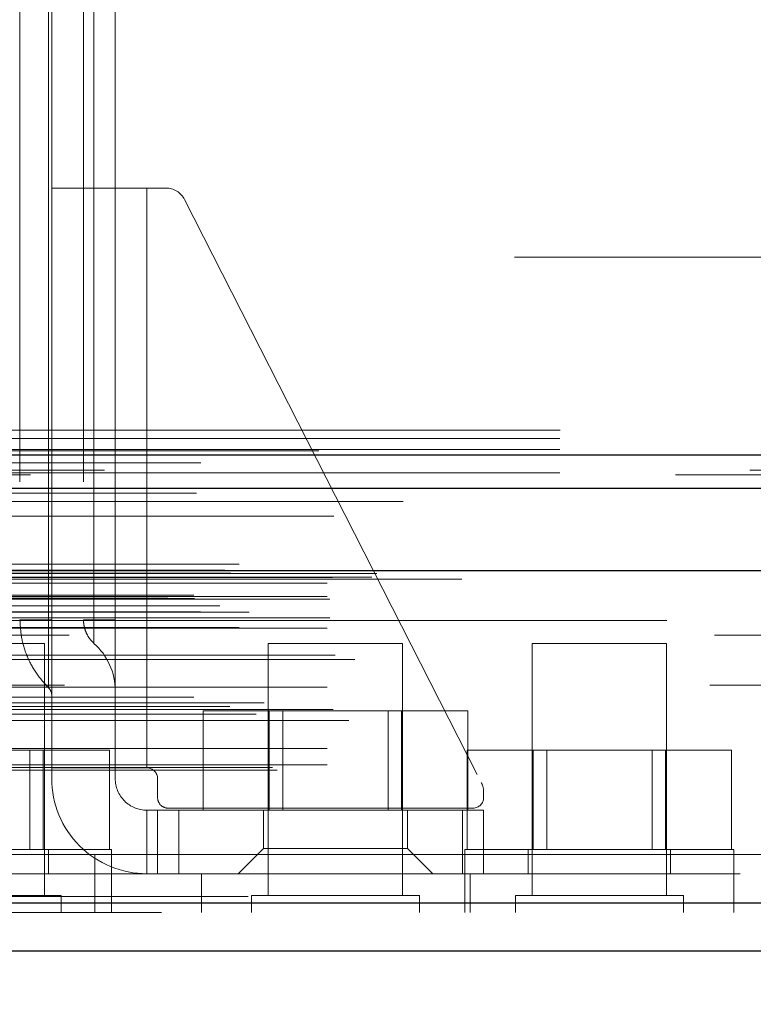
# Model space of a CAD drawing. Header units: inches. Extents: x 0.2 to 10.8, y 0.2 to 8.2.
# Tile 76 of 123: x 2.967 to 3.08, y 6.985 to 7.138. Entities that reach past the tile are written whole.
import ezdxf

# ---------------------------------------------------------------- set-up
doc = ezdxf.new("R2010")
doc.units = ezdxf.units.IN
doc.header["$MEASUREMENT"] = 0
doc.linetypes.add('HIDDEN', pattern=[0.07500000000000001, 0.05, -0.025])
doc.layers.add('DIMENSIONS', color=140, linetype='Continuous')
doc.styles.add('SLDTEXTSTYLE0', font='TXT', dxfattribs={"width": 0.7})
doc.dimstyles.new('SLDDIMSTYLE1', dxfattribs={"dimtxt": 0.0849609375, "dimasz": 0.13, "dimexe": 0, "dimexo": 0.0625, "dimgap": 0.021240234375, "dimtad": 0, "dimtih": 1, "dimtoh": 1, "dimlfac": 12, "dimrnd": 1e-09, "dimzin": 12, "dimdsep": 46, "dimtxsty": 'SLDTEXTSTYLE0', "dimsah": 1, "dimcen": 0.09, "dimadec": 0, "dimazin": 3, "dimtfac": 1, "dimtmove": 0, "dimatfit": 0, "dimfxl": 0, "dimfrac": 2, "dimtolj": 1, "dimtzin": 12, "dimarcsym": 0})

# ---------------------------------------------------------------- blocks, each defined once
blk = doc.blocks.new('_D_3')
at = {"layer": 'DIMENSIONS'}
for p, q in [((2.846755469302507, 7.04298873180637), (2.846755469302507, 6.662832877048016)), ((2.981364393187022, 6.969915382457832), (2.981364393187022, 6.662832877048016)), ((2.846755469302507, 6.787832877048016), (2.596755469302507, 6.787832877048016)), ((2.981364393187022, 6.787832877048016), (3.2131393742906, 6.787832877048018)), ((3.328272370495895, 6.787832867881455), (3.299742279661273, 6.787832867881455)), ((3.299742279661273, 6.787832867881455), (3.299742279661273, 6.652802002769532)), ((3.580741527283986, 6.787832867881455), (3.609271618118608, 6.787832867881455)), ((3.609271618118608, 6.787832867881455), (3.609271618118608, 6.652802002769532)), ((3.299742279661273, 6.652802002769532), (3.328272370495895, 6.652802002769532)), ((3.609271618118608, 6.652802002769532), (3.580741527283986, 6.652802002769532))]:
    blk.add_line(p, q, dxfattribs=at)
for points in [[(2.846755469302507, 6.787832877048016), (2.716755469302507, 6.807832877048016), (2.716755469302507, 6.767832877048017)], [(2.981364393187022, 6.787832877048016), (3.111364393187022, 6.767832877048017), (3.111364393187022, 6.807832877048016)]]:
    blk.add_solid(points, dxfattribs=at)
at = {"layer": 'DIMENSIONS', "char_height": 0.08333333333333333, "attachment_point": 1, "style": 'SLDTEXTSTYLE0'}
for s, insert in [('1.62', (3.328272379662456, 6.914275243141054)), ('41.0', (3.328272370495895, 6.760224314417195))]:
    blk.add_mtext(s, dxfattribs=dict(at, insert=insert))

msp = doc.modelspace()

# ---------------------------------------------------------------- linework, layer by layer
at = {"color": 7, "linetype": 'HIDDEN', "lineweight": 18}
for p, q in [((2.966605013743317, 7.165912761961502), (2.966605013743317, 7.044521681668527)), ((2.971030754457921, 7.044521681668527), (2.971030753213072, 7.165912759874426)), ((2.971030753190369, 7.165912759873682), (2.97103075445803, 7.044521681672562)), ((2.971030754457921, 7.044521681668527), (2.971030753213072, 7.165912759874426)), ((2.971030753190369, 7.165912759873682), (2.97103075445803, 7.044521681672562)), ((2.971030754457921, 7.044521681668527), (2.971030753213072, 7.165912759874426)), ((2.971030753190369, 7.165912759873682), (2.97103075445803, 7.044521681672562)), ((2.971030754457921, 7.044521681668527), (2.971030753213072, 7.165912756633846)), ((2.971030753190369, 7.165912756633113), (2.97103075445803, 7.044521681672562)), ((2.971030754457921, 7.044521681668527), (2.971030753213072, 7.165912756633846)), ((2.971030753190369, 7.165912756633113), (2.97103075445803, 7.044521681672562)), ((2.971030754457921, 7.044521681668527), (2.971030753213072, 7.165912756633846)), ((2.971030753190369, 7.165912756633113), (2.97103075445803, 7.044521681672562)), ((2.971521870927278, 7.165912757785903), (2.971521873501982, 7.044521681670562)), ((2.971521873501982, 7.111450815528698), (2.971521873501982, 7.165912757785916)), ((2.9764431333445, 7.165912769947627), (2.9764431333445, 7.044521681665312)), ((2.978077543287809, 7.165912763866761), (2.97807754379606, 7.044521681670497)), ((2.978077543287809, 7.165912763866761), (2.97807754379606, 7.044521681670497)), ((2.978077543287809, 7.165912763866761), (2.97807754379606, 7.044521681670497)), ((2.978077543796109, 7.044521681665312), (2.978077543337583, 7.165912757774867)), ((2.978077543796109, 7.044521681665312), (2.978077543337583, 7.165912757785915)), ((2.978077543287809, 7.165912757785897), (2.97807754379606, 7.044521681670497)), ((2.978077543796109, 7.044521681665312), (2.978077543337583, 7.165912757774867)), ((2.978077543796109, 7.044521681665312), (2.978077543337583, 7.165912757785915)), ((2.978077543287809, 7.165912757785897), (2.97807754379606, 7.044521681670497)), ((2.978077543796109, 7.044521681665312), (2.978077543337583, 7.165912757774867)), ((2.978077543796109, 7.044521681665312), (2.978077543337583, 7.165912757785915)), ((2.978077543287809, 7.165912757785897), (2.97807754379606, 7.044521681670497)), ((2.981364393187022, 7.165912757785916), (2.981364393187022, 7.111450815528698)), ((2.971521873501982, 7.111450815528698), (2.971521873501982, 7.021555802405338)), ((2.971521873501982, 7.111450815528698), (2.986285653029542, 7.111450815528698)), ((2.981364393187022, 7.111450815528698), (2.981364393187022, 7.021555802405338)), ((2.986285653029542, 7.111450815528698), (2.986285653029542, 7.021555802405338)), ((2.986285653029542, 7.111450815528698), (2.989195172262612, 7.111450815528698)), ((2.986285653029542, 7.111450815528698), (2.986285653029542, 7.021555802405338)), ((2.986285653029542, 7.021555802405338), (2.986285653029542, 7.111450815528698)), ((2.986285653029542, 7.021555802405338), (2.986285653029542, 7.111450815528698)), ((2.986285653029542, 7.111450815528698), (2.986285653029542, 7.021555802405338)), ((2.986285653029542, 7.111450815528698), (2.986285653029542, 7.021555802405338)), ((2.986285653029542, 7.021555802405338), (2.986285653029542, 7.111450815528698)), ((2.986285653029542, 7.021555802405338), (2.986285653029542, 7.111450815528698)), ((2.986285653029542, 7.111450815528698), (2.986285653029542, 7.021555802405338)), ((2.986285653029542, 7.111450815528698), (2.986285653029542, 7.021555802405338)), ((2.986285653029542, 7.021555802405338), (2.986285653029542, 7.111450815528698)), ((2.986285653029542, 7.021555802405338), (2.986285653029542, 7.111450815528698)), ((2.992119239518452, 7.109657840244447), (3.03809423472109, 7.019304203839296)), ((4.743255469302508, 7.100746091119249), (2.950255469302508, 7.100746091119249)), ((2.950255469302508, 7.073912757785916), (4.743255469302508, 7.073912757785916)), ((2.950255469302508, 7.073912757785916), (4.743255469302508, 7.073912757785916)), ((2.950331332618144, 7.073912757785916), (4.743179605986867, 7.073912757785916)), ((2.950331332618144, 7.073912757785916), (4.743179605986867, 7.073912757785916)), ((2.950331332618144, 7.073912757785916), (4.743179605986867, 7.073912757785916)), ((2.950331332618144, 7.073912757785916), (4.743179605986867, 7.073912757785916)), ((2.950255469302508, 7.072644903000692), (4.743255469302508, 7.072644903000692)), ((2.950255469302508, 7.070912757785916), (4.743255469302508, 7.070912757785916)), ((4.779723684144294, 7.067722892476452), (2.913745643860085, 7.067722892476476)), ((4.76820105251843, 7.06699912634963), (2.925265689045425, 7.066999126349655)), ((2.950255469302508, 7.067294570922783), (4.743255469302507, 7.067294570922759)), ((2.925975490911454, 7.062872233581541), (4.767494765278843, 7.062872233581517)), ((4.800580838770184, 7.05315160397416), (2.892889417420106, 7.05315160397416)), ((2.898332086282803, 7.052185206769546), (4.795138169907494, 7.052185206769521)), ((4.794928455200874, 7.052212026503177), (2.898541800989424, 7.052212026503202)), ((2.899295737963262, 7.051733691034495), (4.794174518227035, 7.051733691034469)), ((2.899295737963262, 7.051733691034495), (4.794174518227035, 7.051733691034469)), ((2.914198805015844, 7.050219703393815), (4.779271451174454, 7.050219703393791)), ((2.914198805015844, 7.050219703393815), (4.779271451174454, 7.050219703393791)), ((2.915032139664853, 7.051062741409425), (4.778438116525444, 7.051062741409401)), ((2.915032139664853, 7.051062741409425), (4.778438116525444, 7.0510627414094)), ((2.921111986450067, 7.051133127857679), (4.772358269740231, 7.051133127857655)), ((2.921111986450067, 7.051133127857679), (4.772358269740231, 7.051133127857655)), ((2.921885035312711, 7.051680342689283), (4.771585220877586, 7.051680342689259)), ((2.921885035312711, 7.051680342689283), (4.771585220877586, 7.051680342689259)), ((2.93505462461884, 7.05081826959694), (4.758471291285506, 7.05081826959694)), ((2.88951370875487, 7.047884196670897), (4.803956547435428, 7.047884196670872)), ((2.88951370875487, 7.047884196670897), (4.803956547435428, 7.047884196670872)), ((2.893559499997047, 7.048309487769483), (4.799910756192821, 7.048309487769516)), ((2.893649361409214, 7.047799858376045), (4.799820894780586, 7.04779985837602)), ((2.914198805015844, 7.048146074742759), (4.779271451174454, 7.048146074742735)), ((2.914198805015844, 7.048146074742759), (4.779271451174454, 7.048146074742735)), ((2.914615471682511, 7.047729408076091), (4.778854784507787, 7.047729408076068)), ((2.894582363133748, 7.045746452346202), (4.798887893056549, 7.045746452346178)), ((4.797569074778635, 7.046695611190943), (2.895888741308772, 7.046695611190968)), ((2.902129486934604, 7.045715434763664), (4.791340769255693, 7.04571543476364)), ((2.914198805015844, 7.044396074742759), (4.779271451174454, 7.044396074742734)), ((2.914615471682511, 7.044812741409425), (4.778854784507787, 7.044812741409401)), ((2.966750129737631, 7.04452168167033), (2.966605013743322, 7.044521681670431)), ((2.96675012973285, 7.044521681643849), (2.966893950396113, 7.044521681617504)), ((2.96675012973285, 7.044521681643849), (2.966893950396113, 7.044521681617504)), ((2.96675012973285, 7.044521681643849), (2.966893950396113, 7.044521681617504)), ((2.96675012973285, 7.044521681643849), (2.966893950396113, 7.044521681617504)), ((2.96675012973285, 7.044521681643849), (2.966893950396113, 7.044521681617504)), ((2.96682845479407, 7.044396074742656), (4.779271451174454, 7.044396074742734)), ((2.971521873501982, 7.044521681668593), (2.971030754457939, 7.044521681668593)), ((2.971521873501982, 7.044521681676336), (2.971030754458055, 7.044521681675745)), ((2.971521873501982, 7.044521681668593), (2.971030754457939, 7.044521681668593)), ((2.971521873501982, 7.044521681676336), (2.971030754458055, 7.044521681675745)), ((2.971521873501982, 7.044521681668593), (2.971030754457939, 7.044521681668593)), ((2.971521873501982, 7.044521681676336), (2.971030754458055, 7.044521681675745)), ((2.971521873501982, 7.044521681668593), (2.971030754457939, 7.044521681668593)), ((2.971521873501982, 7.044521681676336), (2.971030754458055, 7.044521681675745)), ((2.971521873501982, 7.044521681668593), (2.971030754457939, 7.044521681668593)), ((2.971521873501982, 7.044521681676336), (2.971030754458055, 7.044521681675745)), ((2.971521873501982, 7.044521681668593), (2.971030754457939, 7.044521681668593)), ((2.971521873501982, 7.044521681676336), (2.971030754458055, 7.044521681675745)), ((2.981364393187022, 7.044521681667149), (2.978077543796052, 7.044521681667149)), ((2.981364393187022, 7.044521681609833), (2.978077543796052, 7.044521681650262)), ((2.981364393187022, 7.044521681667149), (2.978077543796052, 7.044521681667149)), ((2.981364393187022, 7.044521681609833), (2.978077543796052, 7.044521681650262)), ((2.981364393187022, 7.044521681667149), (2.978077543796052, 7.044521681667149)), ((2.981364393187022, 7.044521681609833), (2.978077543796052, 7.044521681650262)), ((2.981364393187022, 7.044521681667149), (2.978077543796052, 7.044521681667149)), ((2.981364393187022, 7.044521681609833), (2.978077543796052, 7.044521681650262)), ((2.981364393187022, 7.044521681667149), (2.978077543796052, 7.044521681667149)), ((2.981364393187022, 7.044521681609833), (2.978077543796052, 7.044521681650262)), ((2.981364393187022, 7.044521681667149), (2.978077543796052, 7.044521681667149)), ((2.981364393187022, 7.044521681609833), (2.978077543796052, 7.044521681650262)), ((2.900554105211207, 7.043345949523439), (4.792902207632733, 7.043345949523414)), ((2.914198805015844, 7.043222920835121), (4.779271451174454, 7.043222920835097)), ((4.774243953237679, 7.042112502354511), (2.919220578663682, 7.042112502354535)), ((2.970387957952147, 7.040818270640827), (2.949554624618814, 7.040818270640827)), ((2.970387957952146, 7.001755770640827), (2.970387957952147, 7.040818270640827)), ((3.025901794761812, 7.040818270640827), (3.005068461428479, 7.040818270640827)), ((3.005068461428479, 7.040818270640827), (3.005068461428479, 7.001755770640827)), ((3.025901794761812, 7.001755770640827), (3.025901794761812, 7.040818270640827)), ((3.066804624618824, 7.040818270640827), (3.04597129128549, 7.040818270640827)), ((3.04597129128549, 7.040818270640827), (3.04597129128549, 7.001755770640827)), ((3.066804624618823, 7.001755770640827), (3.066804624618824, 7.040818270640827)), ((2.915461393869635, 7.039051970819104), (4.778031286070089, 7.03905197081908)), ((2.918493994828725, 7.03837692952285), (4.774976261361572, 7.038376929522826)), ((2.918493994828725, 7.03837692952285), (4.774976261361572, 7.038376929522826)), ((2.914198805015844, 7.034052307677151), (4.779271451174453, 7.034052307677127)), ((4.773506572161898, 7.034370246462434), (2.919972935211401, 7.034370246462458)), ((4.793542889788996, 7.032530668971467), (2.899934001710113, 7.032530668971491)), ((2.89914605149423, 7.031071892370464), (4.794324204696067, 7.031071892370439)), ((2.904448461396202, 7.031656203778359), (4.789021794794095, 7.031656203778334)), ((2.914198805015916, 7.030607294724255), (4.779271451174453, 7.030607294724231)), ((2.915117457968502, 7.030600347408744), (4.778342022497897, 7.030600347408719)), ((2.994989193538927, 7.014994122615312), (2.994989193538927, 7.030410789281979)), ((3.005237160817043, 7.030410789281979), (2.994989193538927, 7.030410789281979)), ((3.005237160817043, 7.014994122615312), (3.005237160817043, 7.030410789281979)), ((3.025733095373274, 7.030410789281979), (3.005237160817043, 7.030410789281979)), ((3.007322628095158, 7.030410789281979), (3.007322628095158, 7.014994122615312)), ((3.023647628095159, 7.014994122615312), (3.023647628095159, 7.030410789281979)), ((3.025733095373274, 7.014994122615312), (3.025733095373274, 7.030410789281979)), ((3.03598106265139, 7.030410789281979), (3.025733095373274, 7.030410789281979)), ((3.03598106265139, 7.014994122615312), (3.03598106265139, 7.030410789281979)), ((2.903183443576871, 7.029903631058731), (4.790276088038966, 7.029903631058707)), ((2.91756477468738, 7.028880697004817), (4.775905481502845, 7.028880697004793)), ((2.914198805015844, 7.02457245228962), (4.779271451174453, 7.024572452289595)), ((2.970219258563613, 7.024318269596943), (2.949723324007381, 7.024318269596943)), ((2.968133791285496, 7.008901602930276), (2.968133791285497, 7.024318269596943)), ((2.970219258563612, 7.008901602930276), (2.970219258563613, 7.024318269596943)), ((2.980467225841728, 7.024318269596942), (2.970219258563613, 7.024318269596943)), ((2.980467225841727, 7.008901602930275), (2.980467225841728, 7.024318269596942)), ((3.03589202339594, 7.008901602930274), (3.035892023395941, 7.02431826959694)), ((3.046139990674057, 7.02431826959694), (3.035892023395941, 7.02431826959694)), ((3.046139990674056, 7.008901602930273), (3.046139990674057, 7.02431826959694)), ((3.066635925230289, 7.02431826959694), (3.046139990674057, 7.02431826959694)), ((3.048225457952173, 7.02431826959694), (3.048225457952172, 7.008901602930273)), ((3.064550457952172, 7.008901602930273), (3.064550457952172, 7.02431826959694)), ((3.066635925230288, 7.008901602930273), (3.066635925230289, 7.02431826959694)), ((3.076883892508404, 7.024318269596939), (3.066635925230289, 7.02431826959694)), ((3.076883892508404, 7.008901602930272), (3.076883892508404, 7.024318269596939)), ((2.905750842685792, 7.021639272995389), (4.787719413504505, 7.021639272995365)), ((2.906481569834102, 7.021206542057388), (4.786988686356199, 7.021206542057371)), ((2.914198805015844, 7.022039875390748), (4.779271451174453, 7.022039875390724)), ((2.914198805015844, 7.022039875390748), (4.779271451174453, 7.022039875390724)), ((2.971521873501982, 7.021555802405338), (2.986285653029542, 7.021555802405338)), ((2.971521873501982, 7.019915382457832), (2.971521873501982, 7.021555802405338)), ((2.981364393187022, 7.021555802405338), (2.981364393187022, 7.019915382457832)), ((2.987926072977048, 7.019915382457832), (2.987926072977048, 7.016962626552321)), ((3.038451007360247, 7.017816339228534), (3.038451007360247, 7.016962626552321)), ((3.03681058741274, 7.015322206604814), (2.989566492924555, 7.015322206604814)), ((2.986285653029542, 7.014994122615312), (2.986285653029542, 7.005151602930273)), ((2.986285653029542, 7.014994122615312), (2.987926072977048, 7.014994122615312)), ((2.986285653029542, 7.005151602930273), (2.986285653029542, 7.014994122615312)), ((2.986285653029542, 7.014994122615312), (2.986285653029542, 7.005151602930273)), ((2.986285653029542, 7.005151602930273), (2.986285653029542, 7.014994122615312)), ((2.986285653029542, 7.014994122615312), (2.986285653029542, 7.005151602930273)), ((2.986285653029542, 7.005151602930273), (2.986285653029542, 7.014994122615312)), ((2.987926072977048, 7.014994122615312), (2.991206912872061, 7.014994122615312)), ((2.987926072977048, 7.005151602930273), (2.987926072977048, 7.014994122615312)), ((2.991206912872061, 7.005151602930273), (2.991206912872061, 7.014994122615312)), ((3.035170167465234, 7.014994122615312), (2.991206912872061, 7.014994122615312)), ((2.991206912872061, 7.005151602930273), (2.991206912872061, 7.014994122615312)), ((2.991206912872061, 7.005151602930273), (2.991206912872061, 7.014994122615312)), ((2.991206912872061, 7.005151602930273), (2.991206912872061, 7.014994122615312)), ((2.991206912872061, 7.005151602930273), (2.991206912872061, 7.014994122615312)), ((2.991206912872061, 7.005151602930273), (2.991206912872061, 7.014994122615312)), ((3.004330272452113, 7.014994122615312), (3.004330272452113, 7.009088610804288)), ((3.026639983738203, 7.009088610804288), (3.026639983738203, 7.014994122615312)), ((3.035170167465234, 7.005151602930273), (3.035170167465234, 7.014994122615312)), ((3.035170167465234, 7.014994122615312), (3.038451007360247, 7.014994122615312)), ((3.035170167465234, 7.005151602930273), (3.035170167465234, 7.014994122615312)), ((3.035170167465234, 7.005151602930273), (3.035170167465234, 7.014994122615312)), ((3.035170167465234, 7.005151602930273), (3.035170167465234, 7.014994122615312)), ((3.035170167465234, 7.005151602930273), (3.035170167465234, 7.014994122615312)), ((3.035170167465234, 7.005151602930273), (3.035170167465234, 7.014994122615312)), ((3.038451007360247, 7.005151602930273), (3.038451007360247, 7.014994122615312)), ((3.004330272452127, 7.009088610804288), (3.000393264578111, 7.005151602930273)), ((3.004330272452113, 7.009088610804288), (3.026639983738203, 7.009088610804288)), ((3.030576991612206, 7.005151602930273), (3.02663998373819, 7.009088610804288)), ((2.93505462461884, 7.008151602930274), (2.978221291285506, 7.008151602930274)), ((2.98080462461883, 7.008901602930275), (2.939137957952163, 7.008901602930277)), ((2.971012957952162, 7.005151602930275), (2.971012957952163, 7.008901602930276)), ((2.978221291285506, 7.008151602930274), (4.71530462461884, 7.008151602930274)), ((2.978221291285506, 7.008151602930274), (2.978221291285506, 6.999151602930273)), ((2.978221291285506, 7.008151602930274), (4.71530462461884, 7.008151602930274)), ((4.715304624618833, 7.008151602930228), (2.9782212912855, 7.008151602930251)), ((4.715304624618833, 7.008151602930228), (2.9782212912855, 7.008151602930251)), ((2.98080462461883, 7.005151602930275), (2.98080462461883, 7.008901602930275)), ((3.077221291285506, 7.008901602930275), (3.03555462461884, 7.008901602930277)), ((3.03555462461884, 7.008901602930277), (3.03555462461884, 7.005151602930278)), ((3.045346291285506, 7.008901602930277), (3.045346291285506, 7.005151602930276)), ((3.067429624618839, 7.005151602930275), (3.06742962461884, 7.008901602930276)), ((3.077221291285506, 7.005151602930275), (3.077221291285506, 7.008901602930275)), ((2.933221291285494, 7.005151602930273), (2.978221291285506, 7.005151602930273)), ((2.978221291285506, 7.005151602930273), (4.71530462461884, 7.005151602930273)), ((2.980804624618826, 6.999151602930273), (2.980804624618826, 7.005151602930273)), ((2.994721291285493, 7.005151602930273), (2.994721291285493, 6.999151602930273)), ((3.03555462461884, 7.005151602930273), (3.03555462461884, 6.999151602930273)), ((3.03638795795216, 6.999151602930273), (3.03638795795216, 7.005151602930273)), ((3.077221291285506, 6.999151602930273), (3.077221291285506, 7.005151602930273)), ((4.791496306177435, 7.001630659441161), (2.901973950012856, 7.001630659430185)), ((2.901973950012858, 7.001630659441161), (4.791496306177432, 7.001630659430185)), ((2.972992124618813, 7.001755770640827), (2.946950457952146, 7.001755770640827)), ((2.972992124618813, 6.999151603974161), (2.972992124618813, 7.001755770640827)), ((3.028505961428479, 7.001755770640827), (3.002464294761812, 7.001755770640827)), ((3.002464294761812, 7.001755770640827), (3.002464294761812, 6.999151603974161)), ((3.028505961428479, 6.999151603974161), (3.028505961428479, 7.001755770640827)), ((3.06940879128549, 7.001755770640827), (3.043367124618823, 7.001755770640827)), ((3.043367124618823, 7.001755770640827), (3.043367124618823, 6.999151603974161)), ((3.06940879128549, 6.999151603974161), (3.06940879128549, 7.001755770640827)), ((2.901973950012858, 7.000588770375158), (4.791496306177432, 7.000588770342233)), ((4.788551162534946, 6.999151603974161), (2.904919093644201, 6.999151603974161))]:
    msp.add_line(p, q, dxfattribs=at)
at = {"color": 7, "linetype": 'Continuous', "lineweight": 25}
for p, q in [((2.950255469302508, 7.07010919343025), (4.743255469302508, 7.07010919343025)), ((2.950255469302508, 7.064912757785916), (4.743255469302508, 7.064912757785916)), ((4.800580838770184, 7.052109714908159), (2.892889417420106, 7.052109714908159)), ((4.791496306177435, 7.000588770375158), (2.901973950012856, 7.000588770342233)), ((4.788551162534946, 6.993151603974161), (2.904919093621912, 6.993151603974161))]:
    msp.add_line(p, q, dxfattribs=at)
at = {"color": 7, "linetype": 'HIDDEN', "lineweight": 18, "flags": 128}
for points in [[(4.812933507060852, 7.070730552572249), (3.862033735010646, 7.070730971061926), (2.880549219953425, 7.07073055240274)], [(4.794640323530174, 7.068839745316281), (3.862033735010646, 7.06884052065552), (2.898834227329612, 7.068839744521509)], [(4.768226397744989, 7.066999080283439), (3.862033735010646, 7.066998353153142), (2.925277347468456, 7.066999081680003)], [(2.893941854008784, 7.064143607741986), (3.768531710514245, 7.064146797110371), (4.799521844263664, 7.064143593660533)], [(2.893944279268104, 7.064143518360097), (3.88690335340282, 7.06414373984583), (4.799527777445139, 7.064143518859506)], [(2.906483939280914, 7.060603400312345), (3.831443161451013, 7.060603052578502), (4.786993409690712, 7.060603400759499)], [(2.915250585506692, 7.060585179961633), (3.831443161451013, 7.060585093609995), (4.77821614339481, 7.060585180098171)]]:
    msp.add_lwpolyline(points, dxfattribs=at)
at = {"color": 7, "linetype": 'HIDDEN', "lineweight": 18}
for centre, radius, start, end in [((2.989195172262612, 7.108169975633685), 0.003280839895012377, 26.96853591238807, 90), ((2.971521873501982, 7.033517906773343), 0.009842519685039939, 0, 48.23660226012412), ((2.969881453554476, 7.032807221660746), 0.001640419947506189, 0, 45.52372756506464), ((2.986285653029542, 7.019915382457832), 0.001640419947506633, 0, 90), ((2.986285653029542, 7.019915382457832), 0.01476377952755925, 180, 270.0000000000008), ((2.986285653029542, 7.019915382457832), 0.004921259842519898, 180, 270.0000000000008), ((3.035170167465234, 7.017816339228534), 0.003280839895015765, 0, 26.96853591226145), ((2.989566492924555, 7.016962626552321), 0.001640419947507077, 180, 270.0000000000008), ((3.03681058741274, 7.016962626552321), 0.001640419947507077, 270.0000000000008, 0)]:
    msp.add_arc(centre, radius, start, end, dxfattribs=at)
for points in [[(2.966605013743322, 7.044521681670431), (2.966603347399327, 7.044521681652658), (2.966701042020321, 7.044521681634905), (2.966893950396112, 7.044521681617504)], [(2.9764431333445, 7.044521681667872), (2.97644313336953, 7.044521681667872), (2.977052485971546, 7.044521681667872), (2.978077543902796, 7.044521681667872)], [(2.978077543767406, 7.044521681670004), (2.977052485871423, 7.044521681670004), (2.976443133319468, 7.044521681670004), (2.9764431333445, 7.044521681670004)], [(2.9764431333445, 7.044521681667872), (2.97644313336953, 7.044521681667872), (2.977052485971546, 7.044521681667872), (2.978077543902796, 7.044521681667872)], [(2.978077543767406, 7.044521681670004), (2.977052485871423, 7.044521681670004), (2.976443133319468, 7.044521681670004), (2.9764431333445, 7.044521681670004)], [(2.9764431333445, 7.044521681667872), (2.97644313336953, 7.044521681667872), (2.977052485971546, 7.044521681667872), (2.978077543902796, 7.044521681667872)], [(2.978077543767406, 7.044521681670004), (2.977052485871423, 7.044521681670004), (2.976443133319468, 7.044521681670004), (2.9764431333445, 7.044521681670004)], [(2.9764431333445, 7.044521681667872), (2.97644313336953, 7.044521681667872), (2.977052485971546, 7.044521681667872), (2.978077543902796, 7.044521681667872)], [(2.978077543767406, 7.044521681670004), (2.977052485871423, 7.044521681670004), (2.976443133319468, 7.044521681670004), (2.9764431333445, 7.044521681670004)], [(2.9764431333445, 7.044521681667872), (2.97644313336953, 7.044521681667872), (2.977052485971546, 7.044521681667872), (2.978077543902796, 7.044521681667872)], [(2.978077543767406, 7.044521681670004), (2.977052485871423, 7.044521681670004), (2.976443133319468, 7.044521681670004), (2.9764431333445, 7.044521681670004)], [(2.9764431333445, 7.044521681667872), (2.97644313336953, 7.044521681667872), (2.977052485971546, 7.044521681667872), (2.978077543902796, 7.044521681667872)], [(2.978077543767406, 7.044521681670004), (2.977052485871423, 7.044521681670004), (2.976443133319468, 7.044521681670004), (2.9764431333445, 7.044521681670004)]]:
    msp.add_open_spline(points, degree=3, dxfattribs=at)
for points, knots in [([(2.966677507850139, 7.044521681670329), (2.966666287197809, 7.044439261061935), (2.966644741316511, 7.044280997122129), (2.966621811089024, 7.044216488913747), (2.966607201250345, 7.044286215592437), (2.966605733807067, 7.044444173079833), (2.966605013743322, 7.044521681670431)], [0, 0, 0, 0, 0.2770954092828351, 0.5320782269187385, 0.7703941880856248, 1, 1, 1, 1]), ([(2.966605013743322, 7.044521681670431), (2.96666024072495, 7.04354261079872), (2.966770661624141, 7.041585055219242), (2.967675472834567, 7.038770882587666), (2.969053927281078, 7.036156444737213), (2.970371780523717, 7.034704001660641), (2.971030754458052, 7.033977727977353)], [0, 0, 0, 0, 0.2500292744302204, 0.4999088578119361, 0.7499364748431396, 0.9999999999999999, 0.9999999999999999, 0.9999999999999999, 0.9999999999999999]), ([(2.971030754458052, 7.04452168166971), (2.970370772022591, 7.044521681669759), (2.969050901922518, 7.044521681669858), (2.96768756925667, 7.044521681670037), (2.966886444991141, 7.044521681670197), (2.966784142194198, 7.044521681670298), (2.966750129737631, 7.04452168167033)], [0, 0, 0, 0, 0.2859748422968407, 0.5719086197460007, 0.8576731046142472, 1, 1, 1, 1]), ([(2.967046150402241, 7.044521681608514), (2.967254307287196, 7.044521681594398), (2.967715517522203, 7.044521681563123), (2.969065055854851, 7.044521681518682), (2.970375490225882, 7.044521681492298), (2.971030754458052, 7.044521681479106)], [0, 0, 0, 0, 0.2914138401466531, 0.6456814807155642, 1, 1, 1, 1]), ([(2.971030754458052, 7.04452168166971), (2.970375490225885, 7.044521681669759), (2.969065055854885, 7.044521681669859), (2.967715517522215, 7.044521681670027), (2.967254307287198, 7.044521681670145), (2.967046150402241, 7.044521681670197)], [0, 0, 0, 0, 0.35431851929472, 0.7085861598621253, 0.9999999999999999, 0.9999999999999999, 0.9999999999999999, 0.9999999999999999]), ([(2.967046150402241, 7.044521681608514), (2.967254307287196, 7.044521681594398), (2.967715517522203, 7.044521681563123), (2.969065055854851, 7.044521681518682), (2.970375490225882, 7.044521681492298), (2.971030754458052, 7.044521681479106)], [0, 0, 0, 0, 0.2914138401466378, 0.645681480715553, 1, 1, 1, 1]), ([(2.971030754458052, 7.04452168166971), (2.970375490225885, 7.044521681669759), (2.969065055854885, 7.044521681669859), (2.967715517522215, 7.044521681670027), (2.967254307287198, 7.044521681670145), (2.967046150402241, 7.044521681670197)], [0, 0, 0, 0, 0.3543185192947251, 0.7085861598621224, 1, 1, 1, 1]), ([(2.967046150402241, 7.044521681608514), (2.967254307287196, 7.044521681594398), (2.967715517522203, 7.044521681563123), (2.969065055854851, 7.044521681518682), (2.970375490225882, 7.044521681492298), (2.971030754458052, 7.044521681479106)], [0, 0, 0, 0, 0.2914138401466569, 0.6456814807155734, 1, 1, 1, 1]), ([(2.971030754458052, 7.04452168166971), (2.970375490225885, 7.044521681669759), (2.969065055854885, 7.044521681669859), (2.967715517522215, 7.044521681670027), (2.967254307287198, 7.044521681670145), (2.967046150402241, 7.044521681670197)], [0, 0, 0, 0, 0.3543185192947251, 0.7085861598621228, 1, 1, 1, 1]), ([(2.967046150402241, 7.044521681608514), (2.967254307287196, 7.044521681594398), (2.967715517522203, 7.044521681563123), (2.969065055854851, 7.044521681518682), (2.970375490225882, 7.044521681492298), (2.971030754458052, 7.044521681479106)], [0, 0, 0, 0, 0.2914138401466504, 0.6456814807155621, 0.9999999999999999, 0.9999999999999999, 0.9999999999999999, 0.9999999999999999]), ([(2.971030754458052, 7.04452168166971), (2.970375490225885, 7.044521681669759), (2.969065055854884, 7.044521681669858), (2.967715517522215, 7.044521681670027), (2.967254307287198, 7.044521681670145), (2.967046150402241, 7.044521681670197)], [0, 0, 0, 0, 0.3543185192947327, 0.7085861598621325, 1, 1, 1, 1]), ([(2.967046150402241, 7.044521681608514), (2.967254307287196, 7.044521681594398), (2.967715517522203, 7.044521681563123), (2.969065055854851, 7.044521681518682), (2.970375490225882, 7.044521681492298), (2.971030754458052, 7.044521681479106)], [0, 0, 0, 0, 0.2914138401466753, 0.6456814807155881, 1, 1, 1, 1]), ([(2.971030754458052, 7.04452168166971), (2.970375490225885, 7.044521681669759), (2.969065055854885, 7.044521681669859), (2.967715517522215, 7.044521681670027), (2.967254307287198, 7.044521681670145), (2.967046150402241, 7.044521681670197)], [0, 0, 0, 0, 0.35431851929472, 0.7085861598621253, 0.9999999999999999, 0.9999999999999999, 0.9999999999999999, 0.9999999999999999]), ([(2.967046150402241, 7.044521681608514), (2.967254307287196, 7.044521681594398), (2.967715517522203, 7.044521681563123), (2.969065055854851, 7.044521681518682), (2.970375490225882, 7.044521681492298), (2.971030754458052, 7.044521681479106)], [0, 0, 0, 0, 0.2914138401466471, 0.64568148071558, 1, 1, 1, 1]), ([(2.971030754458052, 7.044521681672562), (2.971030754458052, 7.041750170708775), (2.971030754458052, 7.037652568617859), (2.971030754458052, 7.034526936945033), (2.971030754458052, 7.033703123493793), (2.971030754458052, 7.034526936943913), (2.971030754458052, 7.037652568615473), (2.971030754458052, 7.041750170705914), (2.971030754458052, 7.04452168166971)], [3.14159265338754, 3.14159265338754, 3.14159265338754, 3.14159265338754, 3.92699081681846, 4.31968989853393, 4.71238898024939, 5.10508806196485, 5.49778714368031, 6.28318530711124, 6.28318530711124, 6.28318530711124, 6.28318530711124]), ([(2.971030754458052, 7.044521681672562), (2.971030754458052, 7.041750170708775), (2.971030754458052, 7.037652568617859), (2.971030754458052, 7.034526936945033), (2.971030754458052, 7.033703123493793), (2.971030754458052, 7.034526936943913), (2.971030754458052, 7.037652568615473), (2.971030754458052, 7.041750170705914), (2.971030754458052, 7.04452168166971)], [3.14159265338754, 3.14159265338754, 3.14159265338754, 3.14159265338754, 3.92699081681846, 4.31968989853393, 4.71238898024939, 5.10508806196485, 5.49778714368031, 6.28318530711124, 6.28318530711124, 6.28318530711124, 6.28318530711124]), ([(2.971030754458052, 7.044521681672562), (2.971030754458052, 7.041750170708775), (2.971030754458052, 7.037652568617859), (2.971030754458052, 7.034526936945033), (2.971030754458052, 7.033703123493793), (2.971030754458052, 7.034526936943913), (2.971030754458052, 7.037652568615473), (2.971030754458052, 7.041750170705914), (2.971030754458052, 7.04452168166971)], [3.14159265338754, 3.14159265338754, 3.14159265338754, 3.14159265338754, 3.92699081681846, 4.31968989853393, 4.71238898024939, 5.10508806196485, 5.49778714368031, 6.28318530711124, 6.28318530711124, 6.28318530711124, 6.28318530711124]), ([(2.971030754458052, 7.044521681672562), (2.971030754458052, 7.041750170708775), (2.971030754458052, 7.037652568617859), (2.971030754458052, 7.034526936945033), (2.971030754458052, 7.033703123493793), (2.971030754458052, 7.034526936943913), (2.971030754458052, 7.037652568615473), (2.971030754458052, 7.041750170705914), (2.971030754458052, 7.04452168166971)], [3.14159265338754, 3.14159265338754, 3.14159265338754, 3.14159265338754, 3.92699081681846, 4.31968989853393, 4.71238898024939, 5.10508806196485, 5.49778714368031, 6.28318530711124, 6.28318530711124, 6.28318530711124, 6.28318530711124]), ([(2.971030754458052, 7.044521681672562), (2.971030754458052, 7.041750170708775), (2.971030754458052, 7.037652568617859), (2.971030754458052, 7.034526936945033), (2.971030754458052, 7.033703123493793), (2.971030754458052, 7.034526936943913), (2.971030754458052, 7.037652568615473), (2.971030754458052, 7.041750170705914), (2.971030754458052, 7.04452168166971)], [3.14159265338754, 3.14159265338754, 3.14159265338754, 3.14159265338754, 3.92699081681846, 4.31968989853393, 4.71238898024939, 5.10508806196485, 5.49778714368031, 6.28318530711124, 6.28318530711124, 6.28318530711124, 6.28318530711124]), ([(2.971030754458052, 7.044521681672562), (2.971030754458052, 7.041750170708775), (2.971030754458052, 7.037652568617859), (2.971030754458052, 7.034526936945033), (2.971030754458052, 7.033703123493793), (2.971030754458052, 7.034526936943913), (2.971030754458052, 7.037652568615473), (2.971030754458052, 7.041750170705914), (2.971030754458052, 7.04452168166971)], [3.14159265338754, 3.14159265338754, 3.14159265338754, 3.14159265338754, 3.92699081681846, 4.31968989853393, 4.71238898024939, 5.10508806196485, 5.49778714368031, 6.28318530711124, 6.28318530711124, 6.28318530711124, 6.28318530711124]), ([(2.976443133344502, 7.044521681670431), (2.976464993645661, 7.044177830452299), (2.976508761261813, 7.043489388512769), (2.976848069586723, 7.042506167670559), (2.977351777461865, 7.0415960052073), (2.97783579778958, 7.04110479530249), (2.978077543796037, 7.040859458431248)], [0, 0, 0, 0, 0.2497858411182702, 0.500108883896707, 0.7503272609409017, 1, 1, 1, 1]), ([(2.978077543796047, 7.044521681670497), (2.978077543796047, 7.044042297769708), (2.978077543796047, 7.043563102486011), (2.978077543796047, 7.042677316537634), (2.978077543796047, 7.042271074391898), (2.978077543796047, 7.041593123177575), (2.978077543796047, 7.041321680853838), (2.978077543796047, 7.040954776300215), (2.978077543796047, 7.040859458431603), (2.978077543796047, 7.040859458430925), (2.978077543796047, 7.040954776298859), (2.978077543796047, 7.041321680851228), (2.978077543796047, 7.041593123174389), (2.978077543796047, 7.042271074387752), (2.978077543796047, 7.042677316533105), (2.978077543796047, 7.043563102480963), (2.978077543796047, 7.044042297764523), (2.978077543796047, 7.044521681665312)], [0, 0, 0, 0, 0.125, 0.125, 0.25, 0.25, 0.375, 0.375, 0.5, 0.5, 0.625, 0.625, 0.75, 0.75, 0.875, 0.875, 1, 1, 1, 1]), ([(2.978077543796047, 7.044521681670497), (2.978077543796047, 7.044042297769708), (2.978077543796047, 7.043563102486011), (2.978077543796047, 7.042677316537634), (2.978077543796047, 7.042271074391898), (2.978077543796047, 7.041593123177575), (2.978077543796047, 7.041321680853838), (2.978077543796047, 7.040954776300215), (2.978077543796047, 7.040859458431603), (2.978077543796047, 7.040859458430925), (2.978077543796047, 7.040954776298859), (2.978077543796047, 7.041321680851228), (2.978077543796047, 7.041593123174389), (2.978077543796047, 7.042271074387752), (2.978077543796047, 7.042677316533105), (2.978077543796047, 7.043563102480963), (2.978077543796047, 7.044042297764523), (2.978077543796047, 7.044521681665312)], [0, 0, 0, 0, 0.125, 0.125, 0.25, 0.25, 0.375, 0.375, 0.5, 0.5, 0.625, 0.625, 0.75, 0.75, 0.875, 0.875, 1, 1, 1, 1]), ([(2.978077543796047, 7.044521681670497), (2.978077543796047, 7.044042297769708), (2.978077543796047, 7.043563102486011), (2.978077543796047, 7.042677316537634), (2.978077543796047, 7.042271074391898), (2.978077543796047, 7.041593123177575), (2.978077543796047, 7.041321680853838), (2.978077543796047, 7.040954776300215), (2.978077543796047, 7.040859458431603), (2.978077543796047, 7.040859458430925), (2.978077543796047, 7.040954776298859), (2.978077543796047, 7.041321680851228), (2.978077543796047, 7.041593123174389), (2.978077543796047, 7.042271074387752), (2.978077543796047, 7.042677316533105), (2.978077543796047, 7.043563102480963), (2.978077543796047, 7.044042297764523), (2.978077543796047, 7.044521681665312)], [0, 0, 0, 0, 0.125, 0.125, 0.25, 0.25, 0.375, 0.375, 0.5, 0.5, 0.625, 0.625, 0.75, 0.75, 0.875, 0.875, 1, 1, 1, 1]), ([(2.978077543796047, 7.044521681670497), (2.978077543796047, 7.044042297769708), (2.978077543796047, 7.043563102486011), (2.978077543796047, 7.042677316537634), (2.978077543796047, 7.042271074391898), (2.978077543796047, 7.041593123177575), (2.978077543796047, 7.041321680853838), (2.978077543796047, 7.040954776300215), (2.978077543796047, 7.040859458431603), (2.978077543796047, 7.040859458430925), (2.978077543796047, 7.040954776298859), (2.978077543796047, 7.041321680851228), (2.978077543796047, 7.041593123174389), (2.978077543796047, 7.042271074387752), (2.978077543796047, 7.042677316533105), (2.978077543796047, 7.043563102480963), (2.978077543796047, 7.044042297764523), (2.978077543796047, 7.044521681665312)], [0, 0, 0, 0, 0.125, 0.125, 0.25, 0.25, 0.375, 0.375, 0.5, 0.5, 0.625, 0.625, 0.75, 0.75, 0.875, 0.875, 1, 1, 1, 1]), ([(2.978077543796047, 7.044521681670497), (2.978077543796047, 7.044042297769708), (2.978077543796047, 7.043563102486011), (2.978077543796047, 7.042677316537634), (2.978077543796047, 7.042271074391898), (2.978077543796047, 7.041593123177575), (2.978077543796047, 7.041321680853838), (2.978077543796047, 7.040954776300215), (2.978077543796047, 7.040859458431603), (2.978077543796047, 7.040859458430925), (2.978077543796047, 7.040954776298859), (2.978077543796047, 7.041321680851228), (2.978077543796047, 7.041593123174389), (2.978077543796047, 7.042271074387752), (2.978077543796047, 7.042677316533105), (2.978077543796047, 7.043563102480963), (2.978077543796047, 7.044042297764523), (2.978077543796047, 7.044521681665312)], [0, 0, 0, 0, 0.125, 0.125, 0.25, 0.25, 0.375, 0.375, 0.5, 0.5, 0.625, 0.625, 0.75, 0.75, 0.875, 0.875, 1, 1, 1, 1]), ([(2.978077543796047, 7.044521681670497), (2.978077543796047, 7.044042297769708), (2.978077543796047, 7.043563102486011), (2.978077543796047, 7.042677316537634), (2.978077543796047, 7.042271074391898), (2.978077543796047, 7.041593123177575), (2.978077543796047, 7.041321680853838), (2.978077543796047, 7.040954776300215), (2.978077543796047, 7.040859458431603), (2.978077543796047, 7.040859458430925), (2.978077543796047, 7.040954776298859), (2.978077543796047, 7.041321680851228), (2.978077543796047, 7.041593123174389), (2.978077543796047, 7.042271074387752), (2.978077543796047, 7.042677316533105), (2.978077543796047, 7.043563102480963), (2.978077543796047, 7.044042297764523), (2.978077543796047, 7.044521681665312)], [0, 0, 0, 0, 0.125, 0.125, 0.25, 0.25, 0.375, 0.375, 0.5, 0.5, 0.625, 0.625, 0.75, 0.75, 0.875, 0.875, 1, 1, 1, 1])]:
    msp.add_open_spline(points, degree=3, knots=knots, dxfattribs=at)

# ---------------------------------------------------------------- dimensions: what is measured, and where the dimension line sits
at = {"layer": 'DIMENSIONS'}
dim = msp.add_linear_dim(base=(2.981364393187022, 6.787832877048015), p1=(2.846755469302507, 7.092988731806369), p2=(2.981364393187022, 7.019915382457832), dimstyle='SLDDIMSTYLE1', dxfattribs=at)
dim.commit()
dim.dimension.update_dxf_attribs({"geometry": '_D_3', "text_midpoint": (3.454506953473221, 6.787832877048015), "dimtype": 160})

doc.saveas('drawing.dxf')
